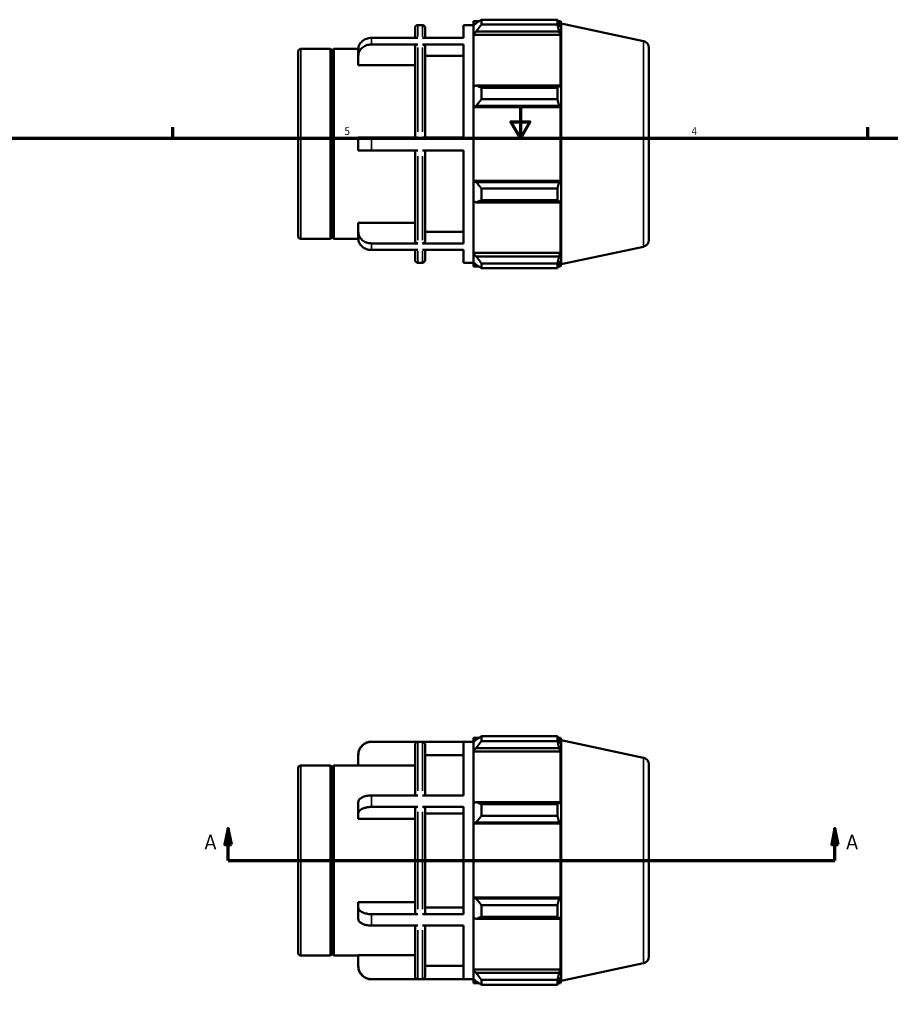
# Model space of a CAD drawing. Header units: inches. Extents: x -2.1 to 37.1, y -1.5 to 26.
# Tile 4 of 6: x 10.9 to 21.5, y 10.4 to 22.5. Entities that reach past the tile are written whole.
import ezdxf

# ---------------------------------------------------------------- set-up
doc = ezdxf.new("R2010")
doc.units = ezdxf.units.IN
doc.header["$MEASUREMENT"] = 0
for name, color, linetype, lineweight in [('Border (ANSI)', 7, 'Continuous', 70), ('Section Line (ANSI)', 7, 'Continuous', 70), ('Visible (ANSI)', 7, 'Continuous', 50), ('Visible Narrow (ANSI)', 7, 'Continuous', 35)]:
    doc.layers.add(name, color=color, linetype=linetype, lineweight=lineweight)
doc.styles.add('Label Text (ANSI)', font='tahoma.ttf')
doc.styles.add('Note Text (ANSI)', font='tahoma.ttf')

# ---------------------------------------------------------------- blocks, each defined once
blk = doc.blocks.new('Borders Default Border')
at = {"layer": 'Border (ANSI)'}
for p, q in [((12.75, 21), (12.75, 21.134)), ((21.25, 21), (21.25, 21.134))]:
    blk.add_line(p, q, dxfattribs=at)
at = {"layer": 'Border (ANSI)', "flags": 128}
for points in [[(17, 21.4), (17, 21), (16.885, 21.2), (17.115, 21.2), (17, 21)], [(0.5, 1), (0.5, 21), (33.5, 21), (33.5, 1), (0.5, 1)]]:
    blk.add_lwpolyline(points, dxfattribs=at)
at = {"layer": 'Border (ANSI)', "color": 5, "true_color": 0x0000ff, "char_height": 0.0945, "attachment_point": 7, "style": 'Note Text (ANSI)'}
for s, insert in [('5', (14.847, 21.038)), ('4', (19.092, 21.04))]:
    blk.add_mtext(s, dxfattribs=dict(at, insert=insert))
blk = doc.blocks.new('2dTransSection0')
at = {"layer": 'Section Line (ANSI)', "linetype": 'Continuous'}
for p, q in [((13.425, 12.558), (13.386, 12.361)), ((13.425, 12.361), (13.425, 12.558)), ((13.465, 12.361), (13.425, 12.558)), ((20.848, 12.558), (20.809, 12.361)), ((20.848, 12.361), (20.848, 12.558)), ((20.888, 12.361), (20.848, 12.558)), ((13.386, 12.361), (13.465, 12.361)), ((13.425, 12.165), (13.425, 12.361)), ((20.809, 12.361), (20.888, 12.361)), ((20.848, 12.165), (20.848, 12.361)), ((13.425, 12.165), (13.752, 12.165)), ((20.522, 12.165), (20.848, 12.165))]:
    blk.add_line(p, q, dxfattribs=at)
at = {"layer": 'Section Line (ANSI)'}
blk.add_line((13.425, 12.165), (20.848, 12.165), dxfattribs=at)
at = {"layer": 'Section Line (ANSI)', "linetype": 'Continuous', "flags": 128}
for points in [[(13.465, 12.361), (13.425, 12.558), (13.386, 12.361), (13.465, 12.361)], [(20.888, 12.361), (20.848, 12.558), (20.809, 12.361), (20.888, 12.361)]]:
    blk.add_lwpolyline(points, dxfattribs=at)
at = {"layer": 'Section Line (ANSI)'}
for points in [[(13.465, 12.361), (13.425, 12.558), (13.386, 12.361), (13.465, 12.361)], [(20.888, 12.361), (20.848, 12.558), (20.809, 12.361), (20.888, 12.361)]]:
    blk.add_solid(points, dxfattribs=at)
at = {"layer": 'Section Line (ANSI)', "char_height": 0.18, "attachment_point": 7, "style": 'Label Text (ANSI)'}
for insert in [(13.136, 12.302), (20.985, 12.302)]:
    blk.add_mtext('A', dxfattribs=dict(at, insert=insert))

msp = doc.modelspace()

# ---------------------------------------------------------------- linework, layer by layer
at = {"layer": 'Visible (ANSI)'}
for p, q in [((16.427, 22.432), (16.427, 22.378)), ((16.427, 22.432), (16.496, 22.432)), ((16.459, 22.409), (16.427, 22.378)), ((16.524, 22.45), (16.524, 22.392)), ((16.524, 22.45), (17.453, 22.45)), ((17.453, 22.392), (17.453, 22.45)), ((17.462, 22.432), (17.489, 22.432)), ((17.489, 22.363), (17.474, 22.409)), ((17.499, 22.402), (17.489, 22.432)), ((17.489, 22.363), (17.489, 22.432)), ((15.712, 22.228), (15.712, 22.351)), ((15.745, 22.384), (15.801, 22.384)), ((15.834, 22.351), (15.834, 22.228)), ((16.304, 22.228), (16.304, 22.384)), ((16.304, 22.384), (16.427, 22.384)), ((16.427, 22.277), (16.427, 22.378)), ((16.427, 22.277), (16.459, 22.306)), ((16.459, 22.306), (17.474, 22.306)), ((17.453, 22.392), (16.524, 22.392)), ((17.474, 22.306), (17.489, 22.263)), ((17.499, 19.459), (17.499, 22.402)), ((18.506, 22.188), (17.499, 22.402)), ((15.745, 22.228), (15.179, 22.228)), ((16.304, 22.228), (15.801, 22.228)), ((16.427, 22.263), (16.427, 22.277)), ((16.427, 22.263), (16.427, 21.631)), ((16.427, 22.263), (17.489, 22.263)), ((17.489, 21.624), (17.489, 22.263)), ((14.282, 19.801), (14.282, 22.06)), ((14.315, 22.093), (14.677, 22.093)), ((14.677, 19.768), (14.677, 22.093)), ((14.697, 22.074), (14.677, 22.093)), ((14.697, 22.074), (14.717, 22.093)), ((14.697, 19.787), (14.697, 22.074)), ((14.717, 19.768), (14.717, 22.093)), ((14.717, 22.093), (15.017, 22.093)), ((15.017, 22.007), (15.017, 22.088)), ((15.745, 22.147), (15.179, 22.147)), ((15.712, 21.011), (15.712, 22.118)), ((16.304, 22.147), (15.801, 22.147)), ((15.834, 22.118), (15.834, 21.011)), ((16.304, 21.011), (16.304, 22.147)), ((18.572, 22.107), (18.572, 19.755)), ((15.017, 21.895), (15.017, 22.007)), ((16.304, 22.007), (15.834, 22.007)), ((15.712, 21.895), (15.017, 21.895)), ((16.459, 21.646), (16.427, 21.631)), ((16.427, 21.387), (16.427, 21.631)), ((17.474, 21.646), (16.459, 21.646)), ((16.524, 21.618), (16.524, 21.477)), ((16.524, 21.618), (17.453, 21.618)), ((17.453, 21.477), (17.453, 21.618)), ((17.489, 21.624), (17.474, 21.646)), ((17.453, 21.477), (16.524, 21.477)), ((16.427, 21.387), (16.459, 21.397)), ((16.427, 21.382), (16.427, 21.387)), ((16.427, 21.382), (16.427, 20.479)), ((16.427, 21.382), (17.489, 21.382)), ((16.459, 21.397), (17.474, 21.397)), ((17.474, 21.397), (17.489, 21.382)), ((17.489, 20.479), (17.489, 21.382)), ((15.179, 21.011), (15.017, 21.011)), ((15.017, 20.85), (15.017, 21.011)), ((15.745, 21.011), (15.179, 21.011)), ((15.801, 21.011), (16.304, 21.011)), ((15.017, 20.85), (15.179, 20.85)), ((15.745, 20.85), (15.179, 20.85)), ((15.712, 19.743), (15.712, 20.85)), ((16.304, 20.85), (15.801, 20.85)), ((15.834, 20.85), (15.834, 19.743)), ((16.304, 19.714), (16.304, 20.85)), ((16.427, 20.474), (16.427, 20.479)), ((16.427, 20.479), (17.489, 20.479)), ((17.489, 20.479), (17.474, 20.464)), ((16.427, 20.23), (16.427, 20.474)), ((16.459, 20.464), (16.427, 20.474)), ((17.474, 20.464), (16.459, 20.464)), ((16.524, 20.384), (16.524, 20.243)), ((16.524, 20.384), (17.453, 20.384)), ((17.453, 20.243), (17.453, 20.384)), ((17.453, 20.243), (16.524, 20.243)), ((17.474, 20.215), (17.489, 20.237)), ((17.489, 19.598), (17.489, 20.237)), ((16.427, 20.23), (16.427, 19.598)), ((16.427, 20.23), (16.459, 20.215)), ((16.459, 20.215), (17.474, 20.215)), ((15.017, 19.854), (15.017, 19.966)), ((15.017, 19.966), (15.712, 19.966)), ((14.315, 19.768), (14.677, 19.768)), ((14.697, 19.787), (14.677, 19.768)), ((14.697, 19.787), (14.717, 19.768)), ((14.717, 19.768), (15.017, 19.768)), ((15.017, 19.773), (15.017, 19.854)), ((15.834, 19.854), (16.304, 19.854)), ((15.745, 19.714), (15.179, 19.714)), ((15.745, 19.633), (15.179, 19.633)), ((15.712, 19.51), (15.712, 19.633)), ((16.304, 19.714), (15.801, 19.714)), ((16.304, 19.633), (15.801, 19.633)), ((15.834, 19.633), (15.834, 19.51)), ((16.304, 19.477), (16.304, 19.633)), ((18.506, 19.673), (17.499, 19.459)), ((16.427, 19.584), (16.427, 19.598)), ((16.427, 19.598), (17.489, 19.598)), ((16.427, 19.483), (16.427, 19.584)), ((16.459, 19.555), (16.427, 19.584)), ((17.474, 19.555), (16.459, 19.555)), ((17.489, 19.598), (17.474, 19.555)), ((15.745, 19.477), (15.801, 19.477)), ((16.304, 19.477), (16.427, 19.477)), ((16.427, 19.483), (16.427, 19.429)), ((16.427, 19.483), (16.459, 19.452)), ((16.427, 19.429), (16.496, 19.429)), ((16.524, 19.469), (16.524, 19.411)), ((16.524, 19.469), (17.453, 19.469)), ((17.453, 19.411), (16.524, 19.411)), ((17.453, 19.411), (17.453, 19.469)), ((17.462, 19.429), (17.489, 19.429)), ((17.474, 19.452), (17.489, 19.498)), ((17.489, 19.429), (17.489, 19.498)), ((17.499, 19.459), (17.489, 19.429)), ((15.179, 13.618), (16.427, 13.618)), ((15.745, 13.616), (15.179, 13.616)), ((16.304, 13.616), (15.801, 13.616)), ((16.304, 12.96), (16.304, 13.616)), ((16.427, 13.666), (16.427, 13.612)), ((16.427, 13.666), (16.496, 13.666)), ((16.459, 13.643), (16.427, 13.612)), ((16.427, 13.511), (16.427, 13.612)), ((16.524, 13.684), (16.524, 13.626)), ((16.524, 13.684), (17.453, 13.684)), ((17.453, 13.626), (16.524, 13.626)), ((17.453, 13.626), (17.453, 13.684)), ((17.462, 13.666), (17.489, 13.666)), ((17.489, 13.597), (17.474, 13.643)), ((17.499, 13.636), (17.489, 13.666)), ((17.489, 13.597), (17.489, 13.666)), ((17.499, 10.693), (17.499, 13.636)), ((18.506, 13.422), (17.499, 13.636)), ((15.712, 12.96), (15.712, 13.583)), ((15.834, 13.583), (15.834, 12.96)), ((16.427, 13.511), (16.459, 13.54)), ((16.427, 13.497), (16.427, 13.511)), ((16.427, 13.497), (16.427, 12.866)), ((16.427, 13.497), (17.489, 13.497)), ((16.459, 13.54), (17.474, 13.54)), ((17.474, 13.54), (17.489, 13.497)), ((17.489, 12.858), (17.489, 13.497)), ((15.017, 13.454), (15.017, 13.457)), ((15.017, 13.325), (15.017, 13.454)), ((16.304, 13.454), (15.834, 13.454)), ((14.282, 11.035), (14.282, 13.294)), ((14.315, 13.327), (14.677, 13.327)), ((14.677, 11.002), (14.677, 13.327)), ((14.697, 13.308), (14.677, 13.327)), ((14.697, 13.308), (14.717, 13.327)), ((14.697, 11.021), (14.697, 13.308)), ((14.717, 11.002), (14.717, 13.327)), ((14.717, 13.327), (15.017, 13.327)), ((15.712, 13.325), (15.017, 13.325)), ((18.572, 13.341), (18.572, 10.989)), ((15.745, 12.96), (15.179, 12.96)), ((16.304, 12.96), (15.801, 12.96)), ((15.017, 12.739), (15.017, 12.879)), ((15.745, 12.82), (15.179, 12.82)), ((15.712, 11.525), (15.712, 12.804)), ((16.304, 12.82), (15.801, 12.82)), ((15.834, 12.804), (15.834, 11.525)), ((16.304, 11.509), (16.304, 12.82)), ((16.459, 12.88), (16.427, 12.866)), ((16.427, 12.621), (16.427, 12.866)), ((17.474, 12.88), (16.459, 12.88)), ((16.524, 12.852), (16.524, 12.711)), ((16.524, 12.852), (17.453, 12.852)), ((17.453, 12.711), (17.453, 12.852)), ((17.489, 12.858), (17.474, 12.88)), ((15.017, 12.675), (15.017, 12.739)), ((15.712, 12.675), (15.017, 12.675)), ((16.304, 12.739), (15.834, 12.739)), ((17.453, 12.711), (16.524, 12.711)), ((16.427, 12.621), (16.459, 12.631)), ((16.427, 12.616), (16.427, 12.621)), ((16.427, 12.616), (16.427, 11.713)), ((16.427, 12.616), (17.489, 12.616)), ((16.459, 12.631), (17.474, 12.631)), ((17.474, 12.631), (17.489, 12.616)), ((17.489, 11.713), (17.489, 12.616)), ((16.427, 11.708), (16.427, 11.713)), ((16.427, 11.713), (17.489, 11.713)), ((16.459, 11.698), (16.427, 11.708)), ((16.427, 11.464), (16.427, 11.708)), ((17.474, 11.698), (16.459, 11.698)), ((17.489, 11.713), (17.474, 11.698)), ((15.017, 11.59), (15.017, 11.654)), ((15.017, 11.654), (15.712, 11.654)), ((15.017, 11.45), (15.017, 11.59)), ((15.834, 11.59), (16.304, 11.59)), ((16.524, 11.618), (16.524, 11.477)), ((16.524, 11.618), (17.453, 11.618)), ((17.453, 11.477), (17.453, 11.618)), ((15.745, 11.509), (15.179, 11.509)), ((16.304, 11.509), (15.801, 11.509)), ((16.427, 11.464), (16.459, 11.449)), ((16.427, 11.464), (16.427, 10.832)), ((16.459, 11.449), (17.474, 11.449)), ((17.453, 11.477), (16.524, 11.477)), ((17.474, 11.449), (17.489, 11.471)), ((17.489, 10.832), (17.489, 11.471)), ((15.745, 11.369), (15.179, 11.369)), ((15.712, 10.746), (15.712, 11.369)), ((16.304, 11.369), (15.801, 11.369)), ((15.834, 11.369), (15.834, 10.746)), ((16.304, 10.713), (16.304, 11.369)), ((14.315, 11.002), (14.677, 11.002)), ((14.697, 11.021), (14.677, 11.002)), ((14.697, 11.021), (14.717, 11.002)), ((14.717, 11.002), (15.017, 11.002)), ((15.017, 10.875), (15.017, 11.005)), ((15.017, 11.005), (15.712, 11.005)), ((15.017, 10.873), (15.017, 10.875)), ((15.834, 10.875), (16.304, 10.875)), ((18.506, 10.907), (17.499, 10.693)), ((16.427, 10.818), (16.427, 10.832)), ((16.427, 10.832), (17.489, 10.832)), ((16.427, 10.717), (16.427, 10.818)), ((16.459, 10.789), (16.427, 10.818)), ((17.474, 10.789), (16.459, 10.789)), ((17.489, 10.832), (17.474, 10.789)), ((17.474, 10.686), (17.489, 10.732)), ((17.489, 10.663), (17.489, 10.732)), ((15.745, 10.713), (15.179, 10.713)), ((15.179, 10.711), (16.427, 10.711)), ((16.304, 10.713), (15.801, 10.713)), ((16.427, 10.717), (16.459, 10.686)), ((16.427, 10.717), (16.427, 10.663)), ((16.427, 10.663), (16.496, 10.663)), ((16.524, 10.703), (16.524, 10.645)), ((16.524, 10.703), (17.453, 10.703)), ((17.453, 10.645), (16.524, 10.645)), ((17.453, 10.645), (17.453, 10.703)), ((17.462, 10.663), (17.489, 10.663)), ((17.499, 10.693), (17.489, 10.663))]:
    msp.add_line(p, q, dxfattribs=at)
for centre, radius, start, end in [((15.745, 22.351), 0.0331, 90, 180), ((15.801, 22.351), 0.0331, 0, 90), ((18.489, 22.107), 0.0829, 0, 78), ((14.315, 22.06), 0.0331, 90, 180), ((14.315, 19.801), 0.0331, 180, 270), ((18.489, 19.755), 0.0829, 282, 0), ((15.745, 19.51), 0.0331, 180, 270), ((15.801, 19.51), 0.0331, 270, 0), ((15.179, 13.457), 0.162, 90, 180), ((18.489, 13.341), 0.0829, 0, 78), ((14.315, 13.294), 0.0331, 90, 180), ((14.315, 11.035), 0.0331, 180, 270), ((18.489, 10.989), 0.0829, 282, 0), ((15.179, 10.873), 0.162, 180, 270)]:
    msp.add_arc(centre, radius, start, end, dxfattribs=at)
for points, weights in [([(16.524, 22.45), (16.49, 22.429), (16.459, 22.409)], [1.01222140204, 1.00884344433, 1.0046559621]), ([(17.453, 22.45), (17.464, 22.429), (17.474, 22.409)], [1, 1.00096084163, 1.00110471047]), ([(16.459, 22.306), (16.49, 22.348), (16.524, 22.392)], [1.0046559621, 1.00884344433, 1.01222140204]), ([(17.474, 22.306), (17.464, 22.348), (17.453, 22.392)], [1.00110471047, 1.00096084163, 1]), ([(16.524, 21.618), (16.49, 21.633), (16.459, 21.646)], [1.01222140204, 1.00884344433, 1.0046559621]), ([(17.453, 21.618), (17.464, 21.633), (17.474, 21.646)], [1, 1.00096084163, 1.00110471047]), ([(16.459, 21.397), (16.49, 21.436), (16.524, 21.477)], [1.0046559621, 1.00884344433, 1.01222140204]), ([(17.474, 21.397), (17.464, 21.436), (17.453, 21.477)], [1.00110471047, 1.00096084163, 1]), ([(16.524, 20.384), (16.49, 20.425), (16.459, 20.464)], [1.01222140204, 1.00884344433, 1.0046559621]), ([(17.453, 20.384), (17.464, 20.425), (17.474, 20.464)], [1, 1.00096084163, 1.00110471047]), ([(16.459, 20.215), (16.49, 20.228), (16.524, 20.243)], [1.0046559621, 1.00884344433, 1.01222140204]), ([(17.474, 20.215), (17.464, 20.228), (17.453, 20.243)], [1.00110471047, 1.00096084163, 1]), ([(16.524, 19.469), (16.49, 19.513), (16.459, 19.555)], [1.01222140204, 1.00884344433, 1.0046559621]), ([(17.453, 19.469), (17.464, 19.513), (17.474, 19.555)], [1, 1.00096084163, 1.00110471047]), ([(16.459, 19.452), (16.49, 19.432), (16.524, 19.411)], [1.0046559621, 1.00884344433, 1.01222140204]), ([(17.474, 19.452), (17.464, 19.432), (17.453, 19.411)], [1.00110471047, 1.00096084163, 1]), ([(16.524, 13.684), (16.49, 13.663), (16.459, 13.643)], [1.01222140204, 1.00884344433, 1.0046559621]), ([(16.459, 13.54), (16.49, 13.582), (16.524, 13.626)], [1.0046559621, 1.00884344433, 1.01222140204]), ([(17.453, 13.684), (17.464, 13.663), (17.474, 13.643)], [1, 1.00096084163, 1.00110471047]), ([(17.474, 13.54), (17.464, 13.582), (17.453, 13.626)], [1.00110471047, 1.00096084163, 1]), ([(16.524, 12.852), (16.49, 12.867), (16.459, 12.88)], [1.01222140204, 1.00884344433, 1.0046559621]), ([(17.453, 12.852), (17.464, 12.867), (17.474, 12.88)], [1, 1.00096084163, 1.00110471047]), ([(16.459, 12.631), (16.49, 12.67), (16.524, 12.711)], [1.0046559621, 1.00884344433, 1.01222140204]), ([(17.474, 12.631), (17.464, 12.67), (17.453, 12.711)], [1.00110471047, 1.00096084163, 1]), ([(16.524, 11.618), (16.49, 11.659), (16.459, 11.698)], [1.01222140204, 1.00884344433, 1.0046559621]), ([(17.453, 11.618), (17.464, 11.659), (17.474, 11.698)], [1, 1.00096084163, 1.00110471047]), ([(16.459, 11.449), (16.49, 11.462), (16.524, 11.477)], [1.0046559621, 1.00884344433, 1.01222140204]), ([(17.474, 11.449), (17.464, 11.462), (17.453, 11.477)], [1.00110471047, 1.00096084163, 1]), ([(16.524, 10.703), (16.49, 10.747), (16.459, 10.789)], [1.01222140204, 1.00884344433, 1.0046559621]), ([(17.453, 10.703), (17.464, 10.747), (17.474, 10.789)], [1, 1.00096084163, 1.00110471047]), ([(16.459, 10.686), (16.49, 10.666), (16.524, 10.645)], [1.0046559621, 1.00884344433, 1.01222140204]), ([(17.474, 10.686), (17.464, 10.666), (17.453, 10.645)], [1.00110471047, 1.00096084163, 1])]:
    msp.add_rational_spline(points, weights, degree=2, dxfattribs=at)
for points, knots in [([(15.179, 22.228), (15.169, 22.228), (15.158, 22.227), (15.137, 22.223), (15.126, 22.22), (15.108, 22.214), (15.098, 22.209), (15.08, 22.199), (15.072, 22.193), (15.058, 22.181), (15.051, 22.173), (15.038, 22.158), (15.033, 22.149), (15.026, 22.133), (15.023, 22.124), (15.018, 22.106), (15.017, 22.096), (15.017, 22.088)], [0, 0, 0, 0, 0.0758978, 0.0758978, 0.1517957, 0.1517957, 0.2277536, 0.2277536, 0.3037116, 0.3037116, 0.3797517, 0.3797517, 0.4557919, 0.4557919, 0.5319178, 0.5319178, 0.6080437, 0.6080437, 0.6080437, 0.6080437]), ([(15.017, 22.007), (15.017, 22.015), (15.018, 22.025), (15.023, 22.043), (15.026, 22.053), (15.033, 22.068), (15.038, 22.077), (15.051, 22.093), (15.058, 22.1), (15.072, 22.112), (15.08, 22.118), (15.098, 22.129), (15.108, 22.133), (15.126, 22.14), (15.137, 22.142), (15.158, 22.146), (15.169, 22.147), (15.179, 22.147)], [-0.6080437, -0.6080437, -0.6080437, -0.6080437, -0.5319178, -0.5319178, -0.4557919, -0.4557919, -0.3797517, -0.3797517, -0.3037116, -0.3037116, -0.2277536, -0.2277536, -0.1517957, -0.1517957, -0.0758978, -0.0758978, 0, 0, 0, 0]), ([(15.745, 22.147), (15.741, 22.147), (15.736, 22.146), (15.729, 22.143), (15.724, 22.141), (15.719, 22.136), (15.716, 22.132), (15.713, 22.126), (15.712, 22.122), (15.712, 22.118)], [0, 0, 0, 0, 0.0311587, 0.0311587, 0.0623419, 0.0623419, 0.0935558, 0.0935558, 0.1247961, 0.1247961, 0.1247961, 0.1247961]), ([(15.834, 22.118), (15.834, 22.122), (15.833, 22.126), (15.83, 22.132), (15.828, 22.136), (15.822, 22.141), (15.818, 22.143), (15.81, 22.146), (15.805, 22.147), (15.801, 22.147)], [-0.1247961, -0.1247961, -0.1247961, -0.1247961, -0.0935558, -0.0935558, -0.0623419, -0.0623419, -0.0311587, -0.0311587, 0, 0, 0, 0]), ([(15.179, 19.714), (15.169, 19.714), (15.158, 19.715), (15.137, 19.719), (15.126, 19.721), (15.108, 19.728), (15.098, 19.732), (15.08, 19.743), (15.072, 19.749), (15.058, 19.761), (15.051, 19.768), (15.038, 19.784), (15.033, 19.793), (15.026, 19.808), (15.023, 19.818), (15.018, 19.836), (15.017, 19.846), (15.017, 19.854)], [0, 0, 0, 0, 0.0758978, 0.0758978, 0.1517957, 0.1517957, 0.2277536, 0.2277536, 0.3037116, 0.3037116, 0.3797517, 0.3797517, 0.4557919, 0.4557919, 0.5319178, 0.5319178, 0.6080437, 0.6080437, 0.6080437, 0.6080437]), ([(15.017, 19.773), (15.017, 19.765), (15.018, 19.755), (15.023, 19.737), (15.026, 19.728), (15.033, 19.712), (15.038, 19.703), (15.051, 19.688), (15.058, 19.68), (15.072, 19.668), (15.08, 19.662), (15.098, 19.652), (15.108, 19.647), (15.126, 19.641), (15.137, 19.638), (15.158, 19.634), (15.169, 19.633), (15.179, 19.633)], [-0.6080437, -0.6080437, -0.6080437, -0.6080437, -0.5319178, -0.5319178, -0.4557919, -0.4557919, -0.3797517, -0.3797517, -0.3037116, -0.3037116, -0.2277536, -0.2277536, -0.1517957, -0.1517957, -0.0758978, -0.0758978, 0, 0, 0, 0]), ([(15.712, 19.743), (15.712, 19.739), (15.713, 19.735), (15.716, 19.729), (15.719, 19.725), (15.724, 19.72), (15.729, 19.718), (15.736, 19.715), (15.741, 19.714), (15.745, 19.714)], [-0.1247961, -0.1247961, -0.1247961, -0.1247961, -0.0935558, -0.0935558, -0.0623419, -0.0623419, -0.0311587, -0.0311587, 0, 0, 0, 0]), ([(15.801, 19.714), (15.805, 19.714), (15.81, 19.715), (15.818, 19.718), (15.822, 19.72), (15.828, 19.725), (15.83, 19.729), (15.833, 19.735), (15.834, 19.739), (15.834, 19.743)], [0, 0, 0, 0, 0.0311587, 0.0311587, 0.0623419, 0.0623419, 0.0935558, 0.0935558, 0.1247961, 0.1247961, 0.1247961, 0.1247961]), ([(15.017, 13.454), (15.017, 13.464), (15.018, 13.475), (15.023, 13.496), (15.026, 13.507), (15.033, 13.525), (15.038, 13.535), (15.051, 13.553), (15.058, 13.561), (15.072, 13.576), (15.08, 13.583), (15.098, 13.595), (15.108, 13.6), (15.126, 13.607), (15.137, 13.611), (15.158, 13.615), (15.169, 13.616), (15.179, 13.616)], [-0.6080437, -0.6080437, -0.6080437, -0.6080437, -0.5319178, -0.5319178, -0.4557919, -0.4557919, -0.3797517, -0.3797517, -0.3037116, -0.3037116, -0.2277536, -0.2277536, -0.1517957, -0.1517957, -0.0758978, -0.0758978, 0, 0, 0, 0]), ([(15.712, 13.583), (15.712, 13.587), (15.713, 13.592), (15.716, 13.599), (15.719, 13.603), (15.724, 13.609), (15.729, 13.612), (15.736, 13.615), (15.741, 13.616), (15.745, 13.616)], [0.3743964, 0.3743964, 0.3743964, 0.3743964, 0.4056367, 0.4056367, 0.4368505, 0.4368505, 0.4680338, 0.4680338, 0.4991925, 0.4991925, 0.4991925, 0.4991925]), ([(15.801, 13.616), (15.805, 13.616), (15.81, 13.615), (15.818, 13.612), (15.822, 13.609), (15.828, 13.603), (15.83, 13.599), (15.833, 13.592), (15.834, 13.587), (15.834, 13.583)], [0, 0, 0, 0, 0.0311587, 0.0311587, 0.0623419, 0.0623419, 0.0935558, 0.0935558, 0.1247961, 0.1247961, 0.1247961, 0.1247961]), ([(15.179, 12.96), (15.169, 12.96), (15.158, 12.96), (15.137, 12.957), (15.126, 12.956), (15.108, 12.952), (15.098, 12.95), (15.08, 12.943), (15.072, 12.94), (15.058, 12.933), (15.051, 12.929), (15.038, 12.92), (15.033, 12.915), (15.026, 12.906), (15.023, 12.9), (15.018, 12.89), (15.017, 12.884), (15.017, 12.879)], [0, 0, 0, 0, 0.0758978, 0.0758978, 0.1517957, 0.1517957, 0.2277536, 0.2277536, 0.3037116, 0.3037116, 0.3797517, 0.3797517, 0.4557919, 0.4557919, 0.5319178, 0.5319178, 0.6080437, 0.6080437, 0.6080437, 0.6080437]), ([(15.017, 12.739), (15.017, 12.744), (15.018, 12.75), (15.023, 12.76), (15.026, 12.766), (15.033, 12.775), (15.038, 12.78), (15.051, 12.789), (15.058, 12.793), (15.072, 12.8), (15.08, 12.804), (15.098, 12.81), (15.108, 12.812), (15.126, 12.816), (15.137, 12.818), (15.158, 12.82), (15.169, 12.82), (15.179, 12.82)], [-0.6080437, -0.6080437, -0.6080437, -0.6080437, -0.5319178, -0.5319178, -0.4557919, -0.4557919, -0.3797517, -0.3797517, -0.3037116, -0.3037116, -0.2277536, -0.2277536, -0.1517957, -0.1517957, -0.0758978, -0.0758978, 0, 0, 0, 0]), ([(15.745, 12.82), (15.741, 12.82), (15.736, 12.82), (15.729, 12.818), (15.724, 12.817), (15.719, 12.814), (15.716, 12.812), (15.713, 12.808), (15.712, 12.806), (15.712, 12.804)], [0, 0, 0, 0, 0.0311587, 0.0311587, 0.0623419, 0.0623419, 0.0935558, 0.0935558, 0.1247961, 0.1247961, 0.1247961, 0.1247961]), ([(15.834, 12.804), (15.834, 12.806), (15.833, 12.808), (15.83, 12.812), (15.828, 12.814), (15.822, 12.817), (15.818, 12.818), (15.81, 12.82), (15.805, 12.82), (15.801, 12.82)], [-0.1247961, -0.1247961, -0.1247961, -0.1247961, -0.0935558, -0.0935558, -0.0623419, -0.0623419, -0.0311587, -0.0311587, 0, 0, 0, 0]), ([(15.179, 11.509), (15.169, 11.509), (15.158, 11.509), (15.137, 11.511), (15.126, 11.513), (15.108, 11.517), (15.098, 11.519), (15.08, 11.525), (15.072, 11.529), (15.058, 11.536), (15.051, 11.54), (15.038, 11.549), (15.033, 11.554), (15.026, 11.563), (15.023, 11.569), (15.018, 11.579), (15.017, 11.585), (15.017, 11.59)], [0, 0, 0, 0, 0.0758978, 0.0758978, 0.1517957, 0.1517957, 0.2277536, 0.2277536, 0.3037116, 0.3037116, 0.3797517, 0.3797517, 0.4557919, 0.4557919, 0.5319178, 0.5319178, 0.6080437, 0.6080437, 0.6080437, 0.6080437]), ([(15.017, 11.45), (15.017, 11.445), (15.018, 11.439), (15.023, 11.429), (15.026, 11.424), (15.033, 11.414), (15.038, 11.409), (15.051, 11.4), (15.058, 11.396), (15.072, 11.389), (15.08, 11.386), (15.098, 11.38), (15.108, 11.377), (15.126, 11.373), (15.137, 11.372), (15.158, 11.369), (15.169, 11.369), (15.179, 11.369)], [-0.6080437, -0.6080437, -0.6080437, -0.6080437, -0.5319178, -0.5319178, -0.4557919, -0.4557919, -0.3797517, -0.3797517, -0.3037116, -0.3037116, -0.2277536, -0.2277536, -0.1517957, -0.1517957, -0.0758978, -0.0758978, 0, 0, 0, 0]), ([(15.712, 11.525), (15.712, 11.523), (15.713, 11.521), (15.716, 11.517), (15.719, 11.515), (15.724, 11.512), (15.729, 11.511), (15.736, 11.509), (15.741, 11.509), (15.745, 11.509)], [-0.1247961, -0.1247961, -0.1247961, -0.1247961, -0.0935558, -0.0935558, -0.0623419, -0.0623419, -0.0311587, -0.0311587, 0, 0, 0, 0]), ([(15.801, 11.509), (15.805, 11.509), (15.81, 11.509), (15.818, 11.511), (15.822, 11.512), (15.828, 11.515), (15.83, 11.517), (15.833, 11.521), (15.834, 11.523), (15.834, 11.525)], [0, 0, 0, 0, 0.0311587, 0.0311587, 0.0623419, 0.0623419, 0.0935558, 0.0935558, 0.1247961, 0.1247961, 0.1247961, 0.1247961]), ([(15.179, 10.713), (15.169, 10.713), (15.158, 10.714), (15.137, 10.719), (15.126, 10.722), (15.108, 10.729), (15.098, 10.734), (15.08, 10.747), (15.072, 10.754), (15.058, 10.768), (15.051, 10.776), (15.038, 10.794), (15.033, 10.804), (15.026, 10.822), (15.023, 10.833), (15.018, 10.854), (15.017, 10.865), (15.017, 10.875)], [0, 0, 0, 0, 0.0758978, 0.0758978, 0.1517957, 0.1517957, 0.2277536, 0.2277536, 0.3037116, 0.3037116, 0.3797517, 0.3797517, 0.4557919, 0.4557919, 0.5319178, 0.5319178, 0.6080437, 0.6080437, 0.6080437, 0.6080437]), ([(15.712, 10.746), (15.712, 10.742), (15.713, 10.738), (15.716, 10.73), (15.719, 10.726), (15.724, 10.72), (15.729, 10.717), (15.736, 10.714), (15.741, 10.713), (15.745, 10.713)], [-0.1247961, -0.1247961, -0.1247961, -0.1247961, -0.0935558, -0.0935558, -0.0623419, -0.0623419, -0.0311587, -0.0311587, 0, 0, 0, 0]), ([(15.801, 10.713), (15.805, 10.713), (15.81, 10.714), (15.818, 10.717), (15.822, 10.72), (15.828, 10.726), (15.83, 10.73), (15.833, 10.738), (15.834, 10.742), (15.834, 10.746)], [0, 0, 0, 0, 0.0311587, 0.0311587, 0.0623419, 0.0623419, 0.0935558, 0.0935558, 0.1247961, 0.1247961, 0.1247961, 0.1247961])]:
    msp.add_open_spline(points, degree=3, knots=knots, dxfattribs=at)
at = {"layer": 'Visible Narrow (ANSI)'}
for p, q in [((15.745, 22.384), (15.745, 22.243)), ((15.801, 22.243), (15.801, 22.384)), ((15.179, 22.224), (15.179, 22.151)), ((18.506, 19.689), (18.506, 22.172)), ((14.315, 22.079), (14.315, 19.782)), ((15.745, 22.108), (15.745, 21.079)), ((15.801, 21.079), (15.801, 22.108)), ((15.179, 21.003), (15.179, 20.858)), ((15.745, 20.782), (15.745, 19.753)), ((15.801, 19.753), (15.801, 20.782)), ((15.179, 19.71), (15.179, 19.637)), ((15.745, 19.618), (15.745, 19.477)), ((15.801, 19.477), (15.801, 19.618)), ((15.179, 13.618), (15.179, 13.616)), ((15.745, 13.61), (15.745, 13.016)), ((15.801, 13.016), (15.801, 13.61)), ((18.506, 10.923), (18.506, 13.406)), ((14.315, 13.313), (14.315, 11.016)), ((15.179, 12.953), (15.179, 12.827)), ((15.745, 12.759), (15.745, 11.57)), ((15.801, 11.57), (15.801, 12.759)), ((15.179, 11.502), (15.179, 11.376)), ((15.745, 11.313), (15.745, 10.719)), ((15.801, 10.719), (15.801, 11.313)), ((15.179, 10.713), (15.179, 10.711))]:
    msp.add_line(p, q, dxfattribs=at)

# ---------------------------------------------------------------- block references
msp.add_blockref('Borders Default Border', (0, 0))
at = {"layer": 'Section Line (ANSI)'}
msp.add_blockref('2dTransSection0', (0, 0), dxfattribs=at)

doc.saveas('drawing.dxf')
